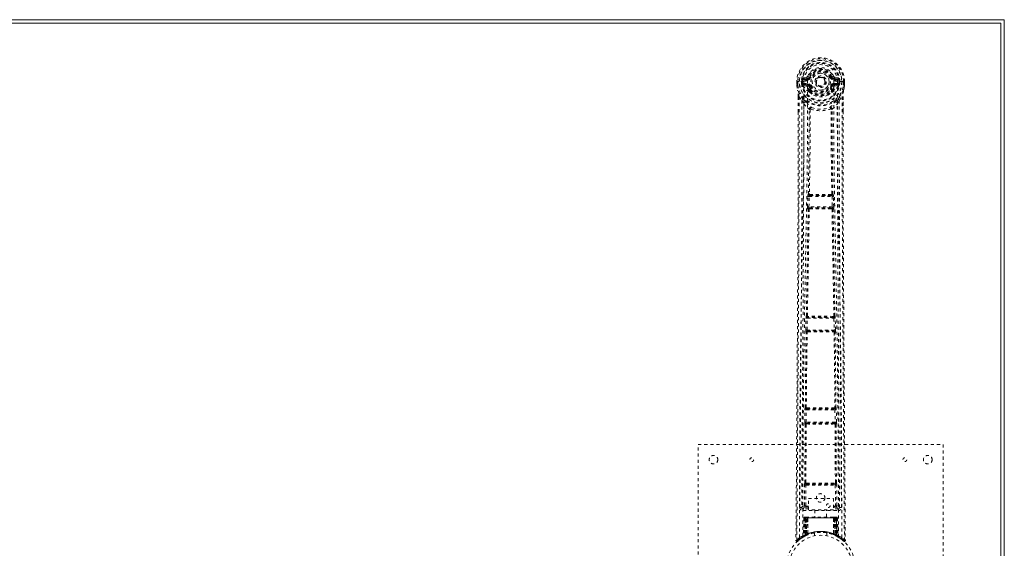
# Model space of a CAD drawing. Header units: inches. Extents: x 2.9 to 62.4, y 7.9 to 43.6.
# Tile 4 of 4: x 30.2 to 62.4, y 26.3 to 43.6. Entities that reach past the tile are written whole.
import ezdxf

# ---------------------------------------------------------------- set-up
doc = ezdxf.new("R2010")
doc.units = ezdxf.units.IN
doc.header["$MEASUREMENT"] = 0
doc.linetypes.add('SLD-Dashed', pattern=[0.075, 0.05, -0.025])
doc.linetypes.add('SLD-Solid', pattern=[0])

msp = doc.modelspace()

# ---------------------------------------------------------------- linework, layer by layer
at = {"color": 7, "linetype": 'SLD-Solid', "lineweight": 15}
for p, q in [((2.854, 43.615), (62.354, 43.615)), ((62.236, 43.497), (2.972, 43.497)), ((2.972, 43.497), (62.236, 43.497)), ((62.236, 7.983), (62.236, 43.497)), ((62.236, 43.497), (62.236, 7.983)), ((62.354, 43.615), (62.354, 7.865))]:
    msp.add_line(p, q, dxfattribs=at)
at = {"color": 7, "linetype": 'SLD-Dashed', "lineweight": 0}
for p, q in [((55.574, 41.595), (55.575, 41.477)), ((55.574, 41.594), (55.575, 41.477)), ((55.578, 41.594), (55.574, 41.594)), ((55.631, 41.594), (55.578, 41.594)), ((55.604, 41.594), (55.604, 41.477)), ((55.654, 41.594), (55.631, 41.594)), ((55.657, 41.594), (55.654, 41.594)), ((55.805, 41.594), (55.657, 41.594)), ((55.726, 41.521), (55.725, 41.594)), ((55.755, 41.522), (55.726, 41.52)), ((55.726, 41.52), (55.726, 41.521)), ((55.76, 41.594), (55.755, 41.594)), ((55.755, 41.594), (55.755, 41.523)), ((55.755, 41.522), (55.761, 41.502)), ((55.761, 41.517), (55.76, 41.594)), ((55.761, 41.502), (55.761, 41.517)), ((55.897, 41.74), (55.778, 41.716)), ((55.796, 41.528), (55.796, 41.498)), ((55.796, 41.528), (55.925, 41.528)), ((55.925, 41.473), (55.796, 41.498)), ((55.796, 41.498), (55.925, 41.498)), ((55.808, 41.68), (55.925, 41.7)), ((55.808, 41.68), (55.808, 41.65)), ((55.925, 41.68), (55.808, 41.68)), ((55.925, 41.65), (55.808, 41.65)), ((55.925, 41.7), (55.925, 41.68)), ((55.925, 41.65), (55.925, 41.68)), ((55.925, 41.528), (55.925, 41.498)), ((55.925, 41.473), (55.925, 41.498)), ((55.985, 41.744), (55.93, 41.767)), ((55.985, 41.744), (56.007, 41.735)), ((56.51, 41.589), (56.509, 41.574)), ((56.51, 41.598), (56.51, 41.589)), ((56.7, 41.735), (56.723, 41.744)), ((56.782, 41.7), (56.899, 41.68)), ((56.782, 41.7), (56.782, 41.68)), ((56.899, 41.68), (56.782, 41.68)), ((56.782, 41.65), (56.782, 41.68)), ((56.899, 41.65), (56.782, 41.65)), ((56.782, 41.528), (56.782, 41.498)), ((56.782, 41.528), (56.912, 41.528)), ((56.912, 41.498), (56.782, 41.473)), ((56.782, 41.473), (56.782, 41.498)), ((56.782, 41.498), (56.912, 41.498)), ((56.929, 41.716), (56.81, 41.74)), ((56.899, 41.65), (56.899, 41.68)), ((57.05, 41.594), (56.902, 41.594)), ((56.912, 41.498), (56.912, 41.528)), ((56.952, 41.522), (56.946, 41.502)), ((56.946, 41.502), (56.947, 41.517)), ((56.947, 41.594), (56.953, 41.594)), ((56.947, 41.517), (56.947, 41.594)), ((56.952, 41.522), (56.948, 41.496)), ((56.952, 41.523), (56.953, 41.594)), ((56.982, 41.52), (56.952, 41.522)), ((56.982, 41.594), (56.982, 41.521)), ((56.982, 41.521), (56.982, 41.52)), ((57.053, 41.594), (57.05, 41.594)), ((57.076, 41.594), (57.053, 41.594)), ((57.129, 41.594), (57.076, 41.594)), ((57.103, 41.477), (57.104, 41.594)), ((57.133, 41.594), (57.129, 41.594)), ((57.133, 41.477), (57.133, 41.595)), ((57.133, 41.594), (57.133, 41.477)), ((55.575, 41.477), (55.575, 41.473)), ((55.767, 41.479), (55.77, 41.476)), ((55.78, 41.465), (55.77, 41.476)), ((55.78, 41.465), (55.896, 41.444)), ((55.976, 41.286), (55.976, 41.315)), ((56.007, 41.443), (55.98, 41.432)), ((55.993, 41.242), (55.982, 41.26)), ((55.999, 41.319), (55.999, 41.29)), ((56.727, 41.432), (56.7, 41.443)), ((56.708, 41.29), (56.708, 41.319)), ((56.726, 41.26), (56.714, 41.242)), ((56.732, 41.286), (56.732, 41.315)), ((56.812, 41.444), (56.928, 41.465)), ((56.928, 41.465), (56.927, 41.465)), ((56.938, 41.476), (56.928, 41.465)), ((56.928, 41.465), (56.928, 41.465)), ((56.938, 41.476), (56.94, 41.479)), ((57.132, 41.473), (57.133, 41.477)), ((55.617, 41.096), (55.617, 40.605)), ((55.647, 41.095), (55.743, 40.98)), ((55.743, 40.98), (55.803, 40.868)), ((56.905, 40.868), (56.964, 40.98)), ((56.964, 40.98), (57.06, 41.095)), ((57.09, 41.096), (57.09, 40.63)), ((55.975, 40.691), (55.975, 40.691)), ((56.012, 40.689), (56.012, 40.688)), ((56.695, 40.688), (56.695, 40.689)), ((56.733, 40.691), (56.733, 40.691)), ((55.926, 37.497), (55.937, 37.839)), ((55.937, 37.839), (55.938, 37.867)), ((55.954, 37.916), (55.95, 37.914)), ((55.971, 37.496), (55.981, 37.838)), ((55.981, 37.838), (56.726, 37.838)), ((55.995, 37.868), (55.998, 37.869)), ((56.713, 37.868), (55.995, 37.868)), ((56.709, 37.869), (56.713, 37.868)), ((56.726, 37.838), (56.737, 37.496)), ((56.757, 37.914), (56.753, 37.916)), ((56.771, 37.839), (56.769, 37.867)), ((56.781, 37.497), (56.771, 37.839)), ((55.946, 37.418), (55.934, 37.422)), ((56.737, 37.496), (55.971, 37.496)), ((55.991, 37.462), (55.979, 37.466)), ((55.979, 37.466), (56.729, 37.466)), ((56.729, 37.466), (56.717, 37.462)), ((56.761, 37.418), (56.773, 37.422)), ((55.867, 33.477), (55.875, 33.859)), ((55.875, 33.859), (55.876, 33.886)), ((55.887, 33.935), (55.885, 33.933)), ((55.912, 33.476), (55.92, 33.858)), ((55.92, 33.858), (56.788, 33.858)), ((55.929, 33.887), (55.932, 33.889)), ((56.778, 33.887), (55.929, 33.887)), ((56.775, 33.889), (56.778, 33.887)), ((56.788, 33.858), (56.796, 33.476)), ((56.823, 33.933), (56.82, 33.935)), ((56.832, 33.859), (56.831, 33.886)), ((56.84, 33.477), (56.832, 33.859)), ((56.796, 33.476), (55.912, 33.476)), ((55.873, 33.403), (55.879, 33.4)), ((55.924, 33.444), (55.918, 33.447)), ((55.918, 33.447), (56.79, 33.447)), ((55.929, 33.415), (55.929, 33.415)), ((56.778, 33.415), (56.778, 33.415)), ((56.79, 33.447), (56.783, 33.444)), ((56.828, 33.4), (56.834, 33.403)), ((55.841, 30.867), (55.842, 30.895)), ((55.852, 30.943), (55.85, 30.942)), ((55.895, 30.896), (55.897, 30.897)), ((56.813, 30.896), (55.895, 30.896)), ((56.811, 30.897), (56.813, 30.896)), ((56.857, 30.942), (56.855, 30.943)), ((56.866, 30.867), (56.865, 30.895)), ((55.836, 30.468), (55.841, 30.867)), ((55.881, 30.468), (55.886, 30.866)), ((55.886, 30.866), (56.821, 30.866)), ((56.821, 30.866), (56.826, 30.468)), ((56.871, 30.468), (56.866, 30.867)), ((55.839, 28.486), (55.848, 30.391)), ((55.843, 30.393), (55.848, 30.391)), ((55.872, 28.487), (55.881, 30.392)), ((56.826, 30.468), (55.881, 30.468)), ((55.893, 30.435), (55.888, 30.438)), ((55.888, 30.438), (56.819, 30.438)), ((55.898, 30.406), (55.898, 30.406)), ((56.81, 30.406), (56.81, 30.406)), ((56.819, 30.438), (56.815, 30.435)), ((56.826, 30.392), (56.835, 28.487)), ((56.859, 30.391), (56.864, 30.393)), ((56.868, 28.486), (56.859, 30.391)), ((52.354, 21.74), (52.354, 29.74)), ((52.354, 29.74), (60.354, 29.74)), ((60.354, 29.74), (60.354, 21.74)), ((55.827, 27.737), (55.83, 28.411)), ((55.839, 28.486), (55.838, 28.485)), ((55.871, 27.736), (55.874, 28.41)), ((55.874, 28.41), (56.833, 28.41)), ((55.882, 28.44), (55.883, 28.441)), ((55.882, 28.44), (56.825, 28.44)), ((56.824, 28.441), (56.825, 28.44)), ((56.833, 28.41), (56.836, 27.736)), ((56.869, 28.485), (56.868, 28.486)), ((56.881, 27.737), (56.878, 28.411)), ((55.735, 27.683), (55.735, 27.682)), ((55.735, 27.682), (55.735, 27.672)), ((55.887, 27.722), (55.887, 27.692)), ((55.887, 27.722), (55.957, 27.722)), ((55.887, 27.692), (55.957, 27.692)), ((55.957, 27.597), (55.957, 27.969)), ((55.957, 27.969), (56.769, 27.969)), ((56.769, 27.969), (56.769, 27.597)), ((56.769, 27.722), (56.821, 27.722)), ((56.769, 27.692), (56.821, 27.692)), ((56.821, 27.722), (56.821, 27.692)), ((56.881, 27.737), (56.836, 27.736)), ((56.972, 27.672), (56.973, 27.682)), ((56.973, 27.682), (56.973, 27.683)), ((55.779, 27.634), (55.779, 27.574)), ((55.957, 27.634), (55.779, 27.634)), ((55.779, 27.574), (56.928, 27.574)), ((55.841, 27.34), (55.819, 26.746)), ((55.86, 27.365), (55.85, 27.365)), ((55.86, 27.363), (55.86, 27.336)), ((55.923, 27.365), (55.869, 27.365)), ((55.944, 27.365), (55.937, 27.365)), ((56.763, 27.365), (55.944, 27.365)), ((56.769, 27.597), (55.957, 27.597)), ((56.159, 27.597), (56.159, 27.365)), ((56.549, 27.365), (56.549, 27.597)), ((56.771, 27.365), (56.763, 27.365)), ((56.928, 27.634), (56.769, 27.634)), ((56.839, 27.365), (56.784, 27.365)), ((56.857, 27.365), (56.847, 27.365)), ((56.868, 27.365), (56.868, 27.365)), ((56.889, 26.746), (56.868, 27.34)), ((56.873, 27.364), (56.87, 27.365)), ((56.928, 27.574), (56.928, 27.634)), ((55.807, 27.336), (55.786, 26.73)), ((55.82, 27.336), (55.8, 26.738)), ((55.82, 27.336), (55.807, 27.336)), ((55.839, 27.336), (55.818, 26.749)), ((55.906, 27.336), (55.839, 27.336)), ((55.846, 27.336), (55.845, 26.779)), ((55.846, 27.336), (56.861, 27.336)), ((55.847, 26.78), (55.846, 27.336)), ((55.86, 27.336), (55.859, 26.785)), ((56.848, 27.336), (55.86, 27.336)), ((55.878, 26.794), (55.878, 27.336)), ((55.878, 27.336), (56.829, 27.336)), ((55.886, 26.784), (55.906, 27.336)), ((55.907, 27.336), (55.888, 26.785)), ((55.906, 27.336), (55.907, 27.336)), ((55.929, 26.812), (55.935, 27.336)), ((55.937, 27.336), (55.933, 26.814)), ((55.937, 27.336), (55.935, 27.336)), ((56.77, 27.336), (55.937, 27.336)), ((56.775, 26.814), (56.77, 27.336)), ((56.773, 27.336), (56.77, 27.336)), ((56.773, 27.336), (56.778, 26.812)), ((56.819, 26.785), (56.8, 27.336)), ((56.8, 27.336), (56.802, 27.336)), ((56.802, 27.336), (56.821, 26.784)), ((56.869, 27.336), (56.802, 27.336)), ((56.829, 27.336), (56.83, 26.794)), ((56.829, 27.336), (56.829, 27.336)), ((56.848, 27.336), (56.848, 26.785)), ((56.861, 27.336), (56.86, 26.78)), ((56.862, 26.779), (56.862, 27.336)), ((56.869, 27.336), (56.889, 26.749)), ((56.887, 27.336), (56.908, 26.738)), ((56.9, 27.336), (56.887, 27.336)), ((56.9, 27.336), (56.922, 26.73)), ((55.708, 26.664), (55.81, 26.727)), ((55.771, 26.705), (55.785, 26.713)), ((55.786, 26.73), (55.8, 26.738)), ((55.803, 26.724), (55.87, 26.758)), ((55.818, 26.749), (55.886, 26.784)), ((55.858, 26.753), (55.845, 26.779)), ((55.86, 26.754), (55.847, 26.78)), ((55.87, 26.758), (55.871, 26.759)), ((55.874, 26.76), (55.871, 26.759)), ((55.888, 26.785), (55.886, 26.784)), ((55.89, 26.768), (55.891, 26.768)), ((55.929, 26.812), (55.933, 26.814)), ((55.932, 26.785), (55.936, 26.787)), ((56.154, 26.848), (56.154, 26.751)), ((56.554, 26.751), (56.554, 26.848)), ((56.771, 26.787), (56.776, 26.786)), ((56.775, 26.814), (56.778, 26.812)), ((56.816, 26.768), (56.818, 26.768)), ((56.821, 26.784), (56.819, 26.785)), ((56.821, 26.784), (56.889, 26.749)), ((56.848, 26.785), (56.836, 26.759)), ((56.836, 26.759), (56.838, 26.758)), ((56.838, 26.758), (56.904, 26.724)), ((56.86, 26.78), (56.847, 26.754)), ((56.862, 26.779), (56.849, 26.753)), ((56.908, 26.738), (56.922, 26.73)), ((56.917, 26.718), (56.93, 26.71)), ((56.923, 26.713), (56.936, 26.705)), ((55.547, 26.598), (55.577, 26.598)), ((55.597, 26.576), (55.698, 26.657))]:
    msp.add_line(p, q, dxfattribs=at)
at = {"color": 7, "linetype": 'SLD-Dashed', "lineweight": 0, "flags": 128}
for points in [[(55.923, 41.618), (55.929, 41.697), (55.952, 41.773), (55.992, 41.844), (56.047, 41.905), (56.113, 41.955), (56.188, 41.991), (56.269, 42.013), (56.354, 42.021), (56.438, 42.013), (56.519, 41.991), (56.594, 41.955), (56.661, 41.905), (56.715, 41.844), (56.755, 41.773), (56.778, 41.697), (56.784, 41.618)], [(55.574, 41.594), (55.574, 41.594), (55.575, 41.594), (55.577, 41.594), (55.581, 41.594), (55.586, 41.594), (55.591, 41.594), (55.597, 41.594), (55.604, 41.594)], [(55.666, 26.692), (55.667, 28.787), (55.678, 30.882), (55.7, 32.975), (55.733, 35.065), (55.756, 36.377), (55.78, 37.686), (55.8, 38.993), (55.81, 40.296), (55.806, 41.594)], [(55.755, 41.522), (55.755, 41.522), (55.755, 41.522)], [(55.761, 41.517), (55.777, 41.525), (55.796, 41.528)], [(55.808, 41.65), (55.785, 41.655), (55.765, 41.668)], [(55.774, 26.748), (55.775, 28.614), (55.785, 30.48), (55.804, 32.345), (55.832, 34.208), (55.859, 35.696), (55.888, 37.183), (55.914, 38.666), (55.928, 40.145), (55.923, 41.618)], [(56.035, 41.723), (56.029, 41.725), (56.024, 41.727), (56.02, 41.729), (56.015, 41.731), (56.012, 41.732), (56.009, 41.734), (56.008, 41.734), (56.007, 41.735)], [(56.673, 41.723), (56.678, 41.725), (56.683, 41.727), (56.688, 41.729), (56.692, 41.731), (56.695, 41.732), (56.698, 41.734), (56.7, 41.734), (56.7, 41.735)], [(56.784, 41.618), (56.779, 40.145), (56.794, 38.666), (56.819, 37.183), (56.848, 35.696), (56.876, 34.208), (56.904, 32.345), (56.922, 30.48), (56.932, 28.614), (56.933, 26.748)], [(57.042, 26.692), (57.04, 28.787), (57.029, 30.882), (57.007, 32.975), (56.975, 35.065), (56.951, 36.377), (56.927, 37.686), (56.908, 38.993), (56.897, 40.296), (56.902, 41.594)], [(56.942, 41.668), (56.922, 41.655), (56.899, 41.65)], [(56.912, 41.528), (56.93, 41.525), (56.947, 41.517)], [(56.952, 41.522), (56.952, 41.522), (56.952, 41.522)], [(56.953, 41.594), (56.956, 41.594), (56.963, 41.594), (56.972, 41.594), (56.982, 41.594)], [(57.104, 41.594), (57.11, 41.594), (57.116, 41.594), (57.122, 41.594), (57.126, 41.594), (57.13, 41.594), (57.132, 41.594), (57.134, 41.594), (57.133, 41.594)], [(55.604, 41.477), (55.598, 41.477), (55.592, 41.477), (55.586, 41.477), (55.582, 41.477), (55.578, 41.477), (55.576, 41.477), (55.574, 41.477), (55.575, 41.477)], [(55.575, 41.477), (55.588, 41.383), (55.603, 41.309)], [(55.575, 41.473), (55.576, 41.473), (55.578, 41.473), (55.581, 41.474), (55.584, 41.474), (55.589, 41.475), (55.594, 41.476), (55.599, 41.476), (55.604, 41.477)], [(55.575, 41.473), (55.587, 41.386), (55.605, 41.298)], [(55.603, 41.309), (55.603, 41.304), (55.605, 41.298)], [(55.786, 41.02), (55.685, 41.143), (55.605, 41.298)], [(55.923, 41.421), (55.909, 41.438), (55.896, 41.444)], [(55.976, 41.315), (55.948, 41.362), (55.923, 41.421)], [(55.993, 41.242), (56.07, 41.179), (56.122, 41.151)], [(56.035, 41.455), (56.029, 41.453), (56.024, 41.451), (56.02, 41.449), (56.015, 41.447), (56.012, 41.446), (56.009, 41.444), (56.008, 41.444), (56.007, 41.443)], [(56.585, 41.151), (56.638, 41.179), (56.714, 41.242)], [(56.673, 41.455), (56.678, 41.453), (56.683, 41.451), (56.688, 41.449), (56.692, 41.447), (56.695, 41.446), (56.698, 41.444), (56.7, 41.444), (56.7, 41.443)], [(56.679, 41.333), (56.704, 41.377), (56.727, 41.432)], [(56.732, 41.315), (56.759, 41.362), (56.784, 41.421)], [(56.784, 41.421), (56.798, 41.438), (56.812, 41.444)], [(56.922, 41.02), (57.022, 41.144), (57.102, 41.298)], [(57.102, 41.298), (57.119, 41.376), (57.132, 41.473)], [(57.102, 41.298), (57.104, 41.304), (57.104, 41.309)], [(57.133, 41.477), (57.133, 41.477), (57.132, 41.477), (57.129, 41.477), (57.126, 41.477), (57.121, 41.477), (57.115, 41.477), (57.109, 41.477), (57.103, 41.477)], [(57.132, 41.473), (57.131, 41.473), (57.129, 41.473), (57.127, 41.474), (57.123, 41.474), (57.119, 41.475), (57.114, 41.476), (57.108, 41.476), (57.103, 41.477)], [(57.133, 41.477), (57.12, 41.383), (57.104, 41.309)], [(55.647, 41.095), (55.649, 40.401), (55.65, 39.673), (55.65, 38.912), (55.648, 38.117), (55.646, 37.333), (55.643, 36.664), (55.64, 36.031), (55.637, 35.357), (55.633, 34.643), (55.632, 34.448), (55.63, 34.25), (55.629, 34.049), (55.628, 33.846), (55.627, 33.73), (55.626, 33.485), (55.624, 33.215), (55.621, 32.784), (55.617, 32.303), (55.614, 31.772), (55.61, 31.192), (55.607, 30.802), (55.604, 30.392), (55.601, 29.986), (55.598, 29.604), (55.596, 29.237), (55.591, 28.617), (55.587, 28.043), (55.583, 27.515), (55.58, 27.033), (55.577, 26.598)], [(55.617, 41.096), (55.617, 41.096), (55.618, 41.096), (55.621, 41.095), (55.624, 41.095), (55.628, 41.095), (55.634, 41.095), (55.64, 41.095), (55.647, 41.095)], [(55.619, 41.096), (55.62, 40.815), (55.62, 40.604)], [(55.743, 40.98), (55.744, 39.752), (55.742, 38.521), (55.738, 37.277), (55.732, 36.017), (55.725, 34.803), (55.717, 33.589), (55.716, 33.416), (55.714, 33.238), (55.713, 33.056), (55.712, 32.869), (55.71, 32.677), (55.71, 32.551), (55.708, 32.336), (55.706, 32.094), (55.704, 31.824), (55.702, 31.505), (55.699, 31.154), (55.697, 30.772), (55.694, 30.414), (55.692, 30.096), (55.69, 29.833), (55.688, 29.604), (55.687, 29.409), (55.686, 29.319), (55.685, 29.185), (55.684, 29.052), (55.683, 28.92), (55.682, 28.789), (55.678, 28.222), (55.674, 27.68)], [(55.803, 40.868), (55.799, 37.572), (55.781, 34.275), (55.758, 30.977), (55.734, 27.68)], [(55.803, 40.868), (55.883, 40.774), (55.975, 40.691)], [(55.881, 40.932), (55.89, 40.924), (55.896, 40.917)], [(56.733, 40.691), (56.825, 40.774), (56.905, 40.868)], [(56.812, 40.917), (56.817, 40.924), (56.826, 40.932)], [(56.973, 27.68), (56.949, 30.977), (56.926, 34.275), (56.908, 37.572), (56.905, 40.868)], [(57.033, 27.68), (57.029, 28.308), (57.024, 28.97), (57.022, 29.239), (57.02, 29.446), (57.019, 29.638), (57.017, 29.86), (57.015, 30.119), (57.013, 30.41), (57.011, 30.733), (57.008, 31.083), (57.006, 31.408), (57.004, 31.708), (57.002, 31.982), (56.998, 32.553), (56.993, 33.209), (56.989, 33.866), (56.984, 34.485), (56.98, 35.165), (56.974, 36.316), (56.968, 37.481), (56.964, 38.662), (56.963, 39.824), (56.964, 40.98)], [(57.06, 41.095), (57.058, 40.245), (57.058, 39.356), (57.058, 38.427), (57.061, 37.461), (57.064, 36.67), (57.067, 36.04), (57.07, 35.366), (57.074, 34.649), (57.076, 34.452), (57.077, 34.253), (57.078, 34.05), (57.079, 33.846), (57.08, 33.728), (57.082, 33.479), (57.084, 33.207), (57.087, 32.773), (57.09, 32.291), (57.094, 31.761), (57.098, 31.184), (57.101, 30.796), (57.103, 30.39), (57.107, 29.943), (57.11, 29.5), (57.113, 29.084), (57.116, 28.594), (57.12, 28.149), (57.122, 27.749), (57.125, 27.393), (57.127, 27.083), (57.129, 26.818), (57.131, 26.598)], [(57.06, 41.095), (57.067, 41.095), (57.073, 41.095), (57.079, 41.095), (57.083, 41.095), (57.087, 41.095), (57.089, 41.096), (57.09, 41.096), (57.09, 41.096)], [(57.087, 40.63), (57.087, 40.813), (57.088, 41.096)], [(55.617, 40.605), (55.617, 37.472), (55.598, 33.848), (55.573, 30.223), (55.547, 26.598)], [(55.954, 37.916), (55.971, 39.301), (55.977, 40.683)], [(56.022, 40.699), (56.018, 40.708), (56.011, 40.715), (56.003, 40.719), (55.995, 40.72), (55.988, 40.717), (55.981, 40.711), (55.977, 40.702), (55.975, 40.691)], [(56.012, 40.688), (56.007, 39.306), (55.989, 37.92)], [(56.022, 40.699), (56.016, 40.695), (56.013, 40.692), (56.013, 40.69), (56.012, 40.689)], [(56.733, 40.691), (56.731, 40.702), (56.726, 40.711), (56.72, 40.717), (56.712, 40.72), (56.704, 40.719), (56.696, 40.715), (56.69, 40.708), (56.685, 40.699)], [(56.695, 40.689), (56.695, 40.69), (56.694, 40.692), (56.692, 40.695), (56.685, 40.699)], [(56.718, 37.92), (56.7, 39.306), (56.695, 40.688)], [(56.753, 37.916), (56.736, 39.301), (56.73, 40.683)], [(57.09, 40.63), (57.091, 37.472), (57.109, 33.848), (57.135, 30.223), (57.161, 26.598)], [(55.937, 37.839), (55.939, 37.839), (55.942, 37.839), (55.946, 37.839), (55.952, 37.839), (55.958, 37.839), (55.966, 37.839), (55.973, 37.838), (55.981, 37.838)], [(55.989, 37.92), (55.98, 37.914), (55.973, 37.907), (55.969, 37.898), (55.969, 37.89), (55.972, 37.882), (55.979, 37.875), (55.988, 37.871), (55.998, 37.869)], [(55.995, 37.868), (55.994, 37.868), (55.994, 37.868), (55.994, 37.868), (55.992, 37.867), (55.99, 37.865), (55.986, 37.859), (55.983, 37.849), (55.982, 37.844), (55.981, 37.838)], [(56.709, 37.869), (56.719, 37.871), (56.728, 37.875), (56.735, 37.882), (56.738, 37.89), (56.738, 37.898), (56.734, 37.907), (56.727, 37.914), (56.718, 37.92)], [(56.726, 37.838), (56.725, 37.844), (56.724, 37.849), (56.721, 37.859), (56.717, 37.865), (56.713, 37.868), (56.713, 37.868), (56.713, 37.868)], [(56.726, 37.838), (56.734, 37.838), (56.742, 37.839), (56.749, 37.839), (56.755, 37.839), (56.761, 37.839), (56.765, 37.839), (56.769, 37.839), (56.771, 37.839)], [(55.887, 33.935), (55.916, 35.678), (55.946, 37.418)], [(55.921, 33.937), (55.951, 35.681), (55.981, 37.422)], [(55.926, 37.497), (55.928, 37.497), (55.931, 37.497), (55.936, 37.497), (55.941, 37.497), (55.948, 37.497), (55.955, 37.496), (55.963, 37.496), (55.971, 37.496)], [(55.991, 37.462), (55.981, 37.461), (55.973, 37.457), (55.968, 37.452), (55.965, 37.446), (55.965, 37.439), (55.968, 37.432), (55.973, 37.426), (55.981, 37.422)], [(55.971, 37.496), (55.971, 37.49), (55.971, 37.485), (55.971, 37.48), (55.972, 37.475), (55.975, 37.469), (55.979, 37.466)], [(56.726, 37.422), (56.734, 37.426), (56.74, 37.432), (56.743, 37.439), (56.743, 37.446), (56.74, 37.452), (56.734, 37.457), (56.726, 37.461), (56.717, 37.462)], [(56.726, 37.422), (56.757, 35.681), (56.786, 33.937)], [(56.729, 37.466), (56.732, 37.469), (56.735, 37.475), (56.736, 37.48), (56.737, 37.485), (56.737, 37.49), (56.737, 37.496)], [(56.737, 37.496), (56.745, 37.496), (56.752, 37.496), (56.76, 37.497), (56.766, 37.497), (56.772, 37.497), (56.776, 37.497), (56.779, 37.497), (56.781, 37.497)], [(56.82, 33.935), (56.791, 35.678), (56.761, 37.418)], [(55.875, 33.859), (55.877, 33.858), (55.88, 33.858), (55.884, 33.858), (55.89, 33.858), (55.896, 33.858), (55.904, 33.858), (55.912, 33.858), (55.92, 33.858)], [(55.921, 33.937), (55.912, 33.931), (55.906, 33.924), (55.902, 33.916), (55.902, 33.908), (55.906, 33.9), (55.912, 33.894), (55.921, 33.89), (55.932, 33.889)], [(56.775, 33.889), (56.786, 33.89), (56.795, 33.894), (56.802, 33.9), (56.805, 33.908), (56.805, 33.916), (56.802, 33.924), (56.795, 33.931), (56.786, 33.937)], [(56.788, 33.858), (56.786, 33.869), (56.784, 33.878), (56.781, 33.885), (56.778, 33.887), (56.778, 33.887)], [(56.788, 33.858), (56.803, 33.858), (56.818, 33.858), (56.828, 33.858), (56.832, 33.859)], [(55.867, 33.477), (55.868, 33.477), (55.871, 33.477), (55.876, 33.477), (55.881, 33.477), (55.888, 33.477), (55.895, 33.477), (55.903, 33.477), (55.912, 33.476)], [(56.796, 33.476), (56.804, 33.477), (56.812, 33.477), (56.819, 33.477), (56.826, 33.477), (56.831, 33.477), (56.836, 33.477), (56.839, 33.477), (56.84, 33.477)], [(55.852, 30.943), (55.864, 32.172), (55.879, 33.4)], [(55.885, 30.944), (55.897, 32.173), (55.913, 33.402)], [(55.924, 33.444), (55.914, 33.442), (55.906, 33.439), (55.9, 33.434), (55.897, 33.427), (55.896, 33.42), (55.899, 33.413), (55.905, 33.406), (55.913, 33.402)], [(56.794, 33.402), (56.802, 33.406), (56.808, 33.413), (56.811, 33.42), (56.811, 33.427), (56.807, 33.434), (56.801, 33.439), (56.793, 33.442), (56.783, 33.444)], [(56.794, 33.402), (56.81, 32.173), (56.822, 30.944)], [(56.855, 30.943), (56.843, 32.172), (56.828, 33.4)], [(55.885, 30.944), (55.877, 30.939), (55.87, 30.932), (55.867, 30.924), (55.867, 30.916), (55.871, 30.909), (55.878, 30.903), (55.887, 30.899), (55.897, 30.897)], [(56.811, 30.897), (56.821, 30.899), (56.83, 30.903), (56.836, 30.909), (56.84, 30.916), (56.84, 30.924), (56.837, 30.932), (56.831, 30.939), (56.822, 30.944)], [(55.841, 30.867), (55.843, 30.867), (55.846, 30.867), (55.85, 30.867), (55.856, 30.867), (55.862, 30.867), (55.87, 30.867), (55.878, 30.866), (55.886, 30.866)], [(56.821, 30.866), (56.837, 30.867), (56.851, 30.867), (56.862, 30.867), (56.866, 30.867)], [(55.836, 30.468), (55.838, 30.468), (55.841, 30.468), (55.845, 30.468), (55.851, 30.468), (55.858, 30.468), (55.865, 30.468), (55.873, 30.468), (55.881, 30.468)], [(55.893, 30.435), (55.883, 30.434), (55.874, 30.431), (55.868, 30.425), (55.865, 30.418), (55.864, 30.411), (55.867, 30.404), (55.873, 30.397), (55.881, 30.392)], [(56.826, 30.392), (56.834, 30.397), (56.84, 30.404), (56.843, 30.411), (56.843, 30.418), (56.839, 30.425), (56.833, 30.431), (56.824, 30.434), (56.815, 30.435)], [(56.826, 30.468), (56.834, 30.468), (56.842, 30.468), (56.85, 30.468), (56.856, 30.468), (56.862, 30.468), (56.866, 30.468), (56.869, 30.468), (56.871, 30.468)], [(55.83, 28.411), (55.831, 28.411), (55.834, 28.411), (55.839, 28.41), (55.844, 28.41), (55.851, 28.41), (55.858, 28.41), (55.866, 28.41), (55.874, 28.41)], [(55.872, 28.487), (55.864, 28.482), (55.858, 28.475), (55.854, 28.467), (55.855, 28.459), (55.858, 28.452), (55.865, 28.446), (55.873, 28.442), (55.883, 28.441)], [(55.89, 28.472), (56.12, 28.472), (56.354, 28.472), (56.588, 28.472), (56.818, 28.472)], [(55.897, 28.441), (56.008, 28.441), (56.121, 28.441), (56.234, 28.441), (56.347, 28.441), (56.475, 28.441), (56.602, 28.441), (56.71, 28.441), (56.81, 28.441)], [(56.824, 28.441), (56.834, 28.442), (56.843, 28.446), (56.849, 28.452), (56.853, 28.459), (56.853, 28.467), (56.85, 28.475), (56.844, 28.482), (56.835, 28.487)], [(56.833, 28.41), (56.841, 28.41), (56.849, 28.41), (56.856, 28.41), (56.863, 28.41), (56.868, 28.41), (56.873, 28.411), (56.876, 28.411), (56.878, 28.411)], [(55.827, 27.737), (55.757, 27.708), (55.737, 27.682)], [(55.779, 27.634), (55.802, 27.663), (55.871, 27.691)], [(55.827, 27.737), (55.828, 27.737), (55.831, 27.737), (55.836, 27.737), (55.841, 27.737), (55.848, 27.737), (55.855, 27.737), (55.863, 27.736), (55.871, 27.736)], [(55.871, 27.736), (55.86, 27.733), (55.851, 27.728), (55.845, 27.721), (55.843, 27.712), (55.845, 27.704), (55.851, 27.698), (55.86, 27.693), (55.871, 27.691)], [(56.836, 27.691), (56.847, 27.693), (56.856, 27.698), (56.862, 27.704), (56.864, 27.712), (56.862, 27.721), (56.856, 27.728), (56.847, 27.733), (56.836, 27.736)], [(56.836, 27.691), (56.905, 27.663), (56.928, 27.634)], [(56.973, 27.68), (56.95, 27.708), (56.881, 27.737)], [(55.84, 27.344), (55.84, 27.342), (55.839, 27.336)], [(55.935, 27.336), (55.935, 27.342), (55.935, 27.347), (55.936, 27.352), (55.937, 27.357), (55.939, 27.36), (55.94, 27.363), (55.942, 27.364), (55.944, 27.365)], [(56.763, 27.365), (56.765, 27.364), (56.767, 27.363), (56.768, 27.36), (56.77, 27.357), (56.771, 27.352), (56.772, 27.347), (56.772, 27.342), (56.773, 27.336)], [(55.807, 27.336), (55.81, 27.336), (55.818, 27.336), (55.831, 27.336), (55.846, 27.336)], [(55.86, 27.336), (55.845, 27.336), (55.833, 27.336), (55.824, 27.336), (55.82, 27.336)], [(55.839, 27.336), (55.839, 27.336), (55.841, 27.336), (55.844, 27.336), (55.849, 27.336), (55.855, 27.336), (55.862, 27.336), (55.87, 27.336), (55.878, 27.336)], [(55.935, 27.336), (55.924, 27.336), (55.916, 27.336), (55.91, 27.336), (55.907, 27.336)], [(56.8, 27.336), (56.797, 27.336), (56.791, 27.336), (56.783, 27.336), (56.773, 27.336)], [(56.829, 27.336), (56.837, 27.336), (56.845, 27.336), (56.852, 27.336), (56.858, 27.336), (56.863, 27.336), (56.866, 27.336), (56.868, 27.336), (56.869, 27.336)], [(56.887, 27.336), (56.883, 27.336), (56.875, 27.336), (56.862, 27.336), (56.848, 27.336)], [(56.861, 27.336), (56.876, 27.336), (56.889, 27.336), (56.898, 27.336), (56.9, 27.336)], [(55.842, 26.745), (55.85, 26.749), (55.857, 26.755)], [(55.932, 26.785), (55.933, 26.786), (55.933, 26.788), (55.934, 26.791), (55.934, 26.794), (55.933, 26.798), (55.932, 26.803), (55.931, 26.807), (55.929, 26.812)], [(56.116, 26.841), (56.138, 26.847), (56.14, 26.847)], [(56.776, 26.786), (56.774, 26.787), (56.774, 26.788), (56.773, 26.791), (56.773, 26.794), (56.774, 26.798), (56.775, 26.803), (56.776, 26.807), (56.778, 26.812)], [(56.85, 26.755), (56.857, 26.749), (56.866, 26.745)], [(56.9, 26.726), (56.906, 26.726), (56.911, 26.73), (56.916, 26.735)], [(57.112, 26.578), (57.119, 26.574), (57.127, 26.572), (57.136, 26.571), (57.143, 26.573), (57.15, 26.576), (57.156, 26.582), (57.159, 26.588), (57.16, 26.596)], [(57.161, 26.598), (57.16, 26.599), (57.158, 26.598), (57.152, 26.598), (57.142, 26.598), (57.136, 26.598), (57.131, 26.598)]]:
    msp.add_lwpolyline(points, dxfattribs=at)
at = {"color": 7, "linetype": 'SLD-Dashed', "lineweight": 0}
for centre, radius in [((56.354, 41.589), 0.7), ((56.354, 41.589), 0.69), ((56.354, 41.589), 0.623), ((56.354, 41.589), 0.32), ((56.354, 41.589), 0.275), ((56.354, 41.589), 0.188), ((56.354, 41.589), 0.157), ((56.354, 41.589), 0.142), ((56.354, 41.589), 0.139), ((56.354, 41.589), 0.138), ((52.854, 29.24), 0.141), ((54.104, 29.24), 0.0625), ((59.104, 29.24), 0.0625), ((59.854, 29.24), 0.141), ((56.354, 27.99), 0.14), ((56.604, 27.74), 0.0625), ((56.354, 25.74), 1.125), ((56.354, 25.74), 1.03)]:
    msp.add_circle(centre, radius, dxfattribs=at)
for centre, radius, start, end in [((56.354, 41.589), 0.78, 0.3688, 179.6312), ((56.354, 41.589), 0.78, 0, 179.6393), ((56.354, 41.589), 0.75, 0.3648, 179.6352), ((56.354, 41.589), 0.629, 0.4518, 179.5482), ((56.354, 41.589), 0.599, 0.4517, 179.5483), ((56.354, 41.598), 0.548, 359.5912, 180.4088), ((56.354, 41.589), 0.459, 22.774, 157.226), ((56.354, 41.589), 0.4, 22.774, 157.226), ((56.354, 41.589), 0.376, 22.774, 157.226), ((56.354, 41.589), 0.346, 22.7743, 157.2257), ((56.354, 41.589), 0.275, 89.9998, 270.0002), ((56.354, 41.589), 0.275, 269.9998, 90.0002), ((55.746, 42.384), 0.791, 268.4768, 270.6249), ((56.354, 41.589), 0.632, 186.2254, 353.7746), ((56.354, 41.589), 0.602, 186.4272, 349.3929), ((56.354, 41.589), 0.593, 172.3909, 179.5504), ((55.838, 41.51), 0.0768, 185.3388, 203.2251), ((55.969, 41.64), 0.206, 158.34, 172.3436), ((55.795, 41.467), 0.0305, 89.0204, 157.2883), ((55.807, 41.71), 0.0299, 167.8898, 271.9561), ((55.92, 41.337), 0.281, 89.357, 113.9482), ((55.926, 41.731), 0.0301, 162.3493, 268.5792), ((55.888, 41.784), 0.0455, 281.3788, 337.4466), ((55.919, 41.772), 0.0714, 274.7475, 337.1391), ((55.925, 41.769), 0.089, 270, 337.226), ((55.925, 41.769), 0.119, 269.9997, 337.227), ((55.925, 41.409), 0.119, 22.773, 90.0003), ((55.925, 41.409), 0.089, 22.774, 90), ((56.782, 41.769), 0.119, 202.7737, 270.0007), ((56.782, 41.409), 0.119, 89.9993, 157.2263), ((56.782, 41.769), 0.089, 202.774, 270), ((56.782, 41.409), 0.089, 90, 157.226), ((57.187, 40.715), 1.129, 111.2686, 114.28), ((56.788, 41.772), 0.0714, 202.8735, 265.2399), ((56.819, 41.784), 0.0454, 202.4497, 258.7249), ((56.782, 41.731), 0.0301, 271.4575, 17.614), ((56.785, 41.323), 0.295, 66.6415, 90.0537), ((56.9, 41.71), 0.0299, 268.0463, 12.1078), ((56.912, 41.467), 0.0305, 22.7117, 90.9838), ((56.738, 41.64), 0.206, 7.6564, 21.66), ((56.839, 41.517), 0.108, 339.37, 352.066), ((56.354, 41.589), 0.593, 0.4496, 7.6091), ((55.604, 41.477), 0.03, 180.3597, 185.4274), ((56.354, 41.589), 0.787, 188.4818, 351.5182), ((54.405, 41.123), 1.212, 358.7187, 8.8305), ((56.354, 41.589), 0.758, 188.4818, 351.5182), ((51.945, 40.438), 3.76, 10.0615, 13.2271), ((56.217, 41.679), 0.491, 204.4637, 242.9719), ((56.158, 41.683), 0.436, 209.9195, 245.3127), ((55.925, 41.443), 0.0299, 91.0397, 179.1248), ((55.954, 41.416), 0.031, 31.8106, 169.9491), ((55.919, 41.408), 0.0651, 21.3258, 85.0675), ((56.006, 41.312), 0.0305, 42.6509, 174.2969), ((55.997, 41.261), 0.0583, 88.2052, 111.69), ((55.997, 41.232), 0.0585, 88.1996, 111.6005), ((56.02, 41.282), 0.044, 174.8449, 210.5414), ((56.42, 41.585), 0.466, 199.2252, 212.8205), ((56.034, 41.234), 0.0414, 126.9791, 169.7744), ((56.029, 41.292), 0.0406, 91.2064, 138.2198), ((56.354, 41.6), 0.452, 218.3128, 321.6872), ((56.031, 41.291), 0.0322, 181.2667, 226.7767), ((56.354, 41.589), 0.376, 202.774, 337.226), ((56.354, 41.624), 0.496, 225.9956, 314.0044), ((56.354, 41.583), 0.41, 217.5697, 322.4303), ((56.354, 41.589), 0.346, 202.7743, 337.2257), ((56.354, 41.589), 0.157, 245.086, 290.1115), ((56.701, 41.312), 0.0305, 5.7022, 137.35), ((56.678, 41.292), 0.0406, 41.7802, 88.7936), ((56.676, 41.291), 0.0322, 313.2137, 358.743), ((56.672, 41.234), 0.0423, 10.6928, 52.5414), ((56.71, 41.261), 0.0583, 68.3129, 91.792), ((56.71, 41.232), 0.0584, 68.3836, 91.8164), ((56.493, 41.677), 0.489, 296.9327, 335.6186), ((56.688, 41.282), 0.044, 329.551, 5.1638), ((56.788, 41.408), 0.0651, 94.9281, 158.6787), ((56.754, 41.416), 0.031, 10.0502, 148.1938), ((56.549, 41.683), 0.437, 294.7124, 330.0429), ((56.782, 41.443), 0.03, 0.9483, 88.8871), ((60.761, 40.438), 3.759, 166.7723, 169.9388), ((58.301, 41.123), 1.212, 171.1663, 181.2833), ((56.342, 40.396), 0.837, 131.7232, 135.7266), ((57.324, 42.592), 2.199, 225.6118, 228.9943), ((55.864, 40.866), 0.0608, 58.051, 177.754), ((56.62, 41.425), 0.885, 215.0193, 230.1579), ((56.354, 41.569), 0.477, 240.9741, 299.0073), ((56.087, 41.425), 0.885, 309.8458, 324.979), ((56.844, 40.866), 0.0608, 2.2677, 121.9272), ((55.381, 42.595), 2.203, 311.0092, 314.3848), ((56.364, 40.395), 0.837, 44.275, 48.2752), ((56.035, 40.688), 0.0608, 72.7847, 176.5532), ((55.964, 40.684), 0.0129, 353.7347, 34.0886), ((56.008, 40.597), 0.0911, 87.6233, 110.3338), ((56.103, 40.679), 0.0829, 126.7492, 166.3288), ((56.353, 41.605), 0.965, 249.9314, 290.0881), ((56.354, 41.533), 0.843, 249.1447, 290.86), ((56.672, 40.688), 0.0608, 3.4445, 107.2176), ((56.604, 40.679), 0.0829, 13.6672, 53.2588), ((56.699, 40.597), 0.0911, 69.6667, 92.3739), ((56.744, 40.684), 0.0139, 147.4388, 184.7672), ((56.023, 37.871), 0.0845, 149.4126, 182.729), ((55.995, 37.913), 0.0451, 178.3736, 269.1301), ((55.983, 37.814), 0.106, 86.4257, 105.845), ((55.999, 37.914), 0.0451, 178.3396, 269.1203), ((56.01, 37.925), 0.0218, 195.962, 264.9599), ((56.013, 37.771), 0.099, 89.1509, 98.2722), ((56.064, 37.896), 0.0557, 171.8612, 207.4043), ((56.354, 4.253), 33.652, 89.4124, 90.5876), ((56.354, 4.111), 33.761, 89.4239, 90.5761), ((56.644, 37.896), 0.0557, 332.5963, 8.1277), ((56.694, 37.762), 0.108, 82.0992, 90.4809), ((56.696, 37.926), 0.0225, 276.3367, 342.7964), ((56.708, 37.914), 0.0451, 270.884, 1.6562), ((56.712, 37.913), 0.0451, 270.8698, 1.6234), ((56.724, 37.814), 0.106, 74.1551, 93.575), ((56.685, 37.871), 0.0844, 357.2601, 30.5935), ((56.077, 37.475), 0.152, 171.7454, 200.3893), ((55.979, 37.421), 0.0451, 90.7404, 177.9999), ((55.991, 37.417), 0.0451, 90.7798, 177.9025), ((55.975, 37.311), 0.111, 86.5357, 104.9323), ((55.999, 37.416), 0.0187, 96.6436, 161.1251), ((56.001, 37.53), 0.0694, 261.1367, 271.2256), ((56.038, 37.439), 0.0416, 148.4196, 186.6588), ((56.354, 73.169), 35.737, 269.428, 270.572), ((56.354, 70.814), 33.355, 269.3973, 270.6027), ((56.706, 37.53), 0.0692, 268.7662, 278.8759), ((56.669, 37.439), 0.0416, 353.3412, 31.5804), ((56.709, 37.416), 0.018, 17.5673, 84.6418), ((56.716, 37.417), 0.0451, 2.0914, 89.2263), ((56.733, 37.311), 0.111, 75.0691, 93.4629), ((56.728, 37.421), 0.0451, 2.005, 89.2577), ((56.63, 37.475), 0.152, 339.613, 8.2523), ((55.984, 33.891), 0.108, 156.9384, 182.5606), ((55.93, 33.933), 0.0451, 178.9528, 269.4368), ((55.914, 33.787), 0.15, 87.1296, 100.1659), ((55.932, 33.934), 0.0451, 178.9414, 269.4289), ((55.957, 33.862), 0.0377, 137.3744, 186.7563), ((55.941, 33.942), 0.0208, 195.7387, 264.8154), ((55.945, 33.801), 0.0882, 89.3825, 98.6653), ((56.354, -0.084), 34.009, 89.3019, 90.6981), ((55.985, 33.915), 0.046, 171.1077, 212.9153), ((56.354, 0.216), 33.676, 89.3066, 90.6934), ((56.723, 33.915), 0.046, 327.0906, 8.8784), ((56.763, 33.809), 0.0805, 80.8845, 91.0703), ((56.766, 33.943), 0.0215, 276.4418, 342.9968), ((56.775, 33.934), 0.0451, 270.5682, 1.0645), ((56.777, 33.933), 0.0451, 270.5629, 1.0505), ((56.794, 33.787), 0.15, 79.832, 92.8721), ((56.723, 33.891), 0.108, 357.4462, 23.0613), ((56.062, 33.456), 0.197, 173.7249, 195.7334), ((55.946, 33.468), 0.0358, 166.323, 216.9753), ((56.761, 33.468), 0.0358, 323.0375, 13.6643), ((56.645, 33.456), 0.197, 344.2602, 6.2779), ((55.918, 33.401), 0.0451, 90.5135, 178.5605), ((55.925, 33.398), 0.0451, 90.5368, 178.5368), ((55.906, 33.239), 0.163, 87.4358, 99.3607), ((55.932, 33.395), 0.0194, 96.5839, 161.4779), ((55.935, 33.509), 0.0666, 260.6105, 271.2244), ((55.968, 33.42), 0.0389, 144.1876, 187.7433), ((56.354, 68.683), 35.271, 269.3109, 270.6891), ((56.354, 66.848), 33.408, 269.2843, 270.7157), ((56.773, 33.506), 0.0632, 268.5023, 279.6674), ((56.739, 33.42), 0.0389, 352.2642, 35.7969), ((56.776, 33.396), 0.0188, 17.2667, 84.6502), ((56.783, 33.398), 0.0451, 1.4571, 89.4692), ((56.789, 33.401), 0.0451, 1.4365, 89.4865), ((56.801, 33.239), 0.163, 80.6382, 92.5652), ((55.953, 30.901), 0.111, 158.2647, 183.0445), ((55.895, 30.941), 0.0451, 179.52, 269.4706), ((55.878, 30.716), 0.229, 88.2466, 96.5692), ((55.897, 30.943), 0.0451, 179.5161, 269.4662), ((55.905, 30.95), 0.0205, 196.4116, 264.6282), ((55.924, 30.872), 0.0382, 139.8181, 188.0222), ((55.909, 30.829), 0.069, 88.4815, 99.8426), ((55.944, 30.923), 0.0421, 170.8979, 215.8274), ((56.354, -3.285), 34.218, 89.2454, 90.7547), ((56.354, -2.678), 33.58, 89.2436, 90.7564), ((56.763, 30.923), 0.0421, 324.1876, 9.0866), ((56.798, 30.826), 0.0727, 80.4477, 91.2282), ((56.802, 30.951), 0.0213, 276.6895, 342.2729), ((56.81, 30.943), 0.0451, 270.5355, 0.4814), ((56.812, 30.941), 0.0451, 270.5241, 0.4823), ((56.784, 30.872), 0.0382, 351.9697, 40.1983), ((56.829, 30.716), 0.228, 83.4269, 91.7553), ((56.754, 30.901), 0.111, 356.9537, 21.7378), ((56.035, 30.448), 0.2, 174.3285, 196.0541), ((55.888, 30.393), 0.0451, 90.5113, 179.1162), ((55.893, 30.39), 0.0451, 90.5264, 179.117), ((55.874, 30.133), 0.26, 88.5693, 95.8619), ((55.917, 30.46), 0.0366, 167.9762, 217.5424), ((55.9, 30.386), 0.0201, 96.8445, 161.2474), ((55.904, 30.5), 0.0658, 260.36, 271.2322), ((55.935, 30.411), 0.0382, 142.4358, 188.2861), ((56.354, 65.392), 34.989, 269.2532, 270.7468), ((56.354, 63.848), 33.416, 269.2308, 270.7692), ((56.804, 30.497), 0.0625, 268.4782, 279.9297), ((56.772, 30.411), 0.0382, 351.7139, 37.5642), ((56.808, 30.386), 0.0194, 17.4362, 84.4718), ((56.814, 30.39), 0.0451, 0.8846, 89.472), ((56.79, 30.46), 0.0366, 322.4376, 12.0438), ((56.819, 30.393), 0.0451, 0.8778, 89.4947), ((56.833, 30.133), 0.26, 84.1343, 91.4325), ((56.672, 30.448), 0.2, 343.9419, 5.6719), ((56.018, 28.427), 0.189, 161.9927, 184.9974), ((55.883, 28.485), 0.0451, 179.9306, 268.6421), ((55.866, 28.109), 0.378, 89.1504, 94.1293), ((55.884, 28.486), 0.0451, 179.927, 268.6403), ((55.891, 28.492), 0.0202, 195.8463, 264.9879), ((55.911, 28.417), 0.037, 140.5659, 189.8838), ((55.894, 28.376), 0.0658, 87.4853, 99.2687), ((55.93, 28.465), 0.0404, 170.2231, 216.176), ((56.778, 28.465), 0.0405, 323.8423, 9.7664), ((56.813, 28.369), 0.072, 81.2451, 91.9927), ((56.815, 28.493), 0.0214, 277.2224, 341.9958), ((56.823, 28.486), 0.0451, 271.3663, 0.0664), ((56.824, 28.485), 0.0451, 271.3548, 0.0756), ((56.792, 28.415), 0.0412, 352.7514, 36.7989), ((56.841, 28.119), 0.368, 85.8043, 90.916), ((56.69, 28.427), 0.189, 355.0004, 18.0131), ((55.724, 32.586), 4.906, 269.4216, 270.1223), ((55.779, 27.679), 0.105, 179.5855, 269.99), ((55.778, 27.677), 0.0425, 186.0904, 271.7535), ((55.872, 27.737), 0.0451, 179.8934, 269.5739), ((55.888, 27.739), 0.0168, 187.7531, 265.4512), ((55.884, 27.538), 0.154, 89.036, 94.7455), ((56.82, 27.738), 0.0164, 273.5286, 353.2583), ((56.822, 27.518), 0.174, 85.5855, 90.6336), ((56.836, 27.737), 0.0451, 270.4255, 0.0633), ((56.928, 27.679), 0.105, 270.0116, 0.4129), ((56.929, 27.677), 0.0425, 268.2421, 353.9171), ((56.983, 32.584), 4.905, 269.8776, 270.5785), ((55.837, 27.335), 0.03, 90.0048, 178.0058), ((55.889, 27.267), 0.105, 114.0044, 139.1355), ((55.85, 27.335), 0.03, 113.8837, 178.0231), ((55.851, 27.333), 0.0317, 89.3228, 119.9552), ((55.869, 27.335), 0.03, 90.0645, 178.0673), ((55.875, 27.326), 0.0394, 84.2272, 144.814), ((55.873, 27.446), 0.0833, 255.4889, 260.9091), ((56.36, 27.343), 0.482, 177.3775, 180.8209), ((55.935, 27.335), 0.0299, 90.1873, 178.2011), ((55.937, 27.335), 0.0299, 90.1893, 178.2037), ((55.972, 27.343), 0.0354, 140.7732, 190.7226), ((56.735, 27.343), 0.0354, 349.2742, 39.2388), ((56.77, 27.335), 0.0299, 1.7944, 89.8126), ((56.772, 27.335), 0.0299, 1.7963, 89.8152), ((55.107, 27.34), 1.722, 359.8806, 0.8438), ((56.825, 27.317), 0.0478, 22.9947, 85.2676), ((56.839, 27.335), 0.03, 1.9327, 89.9355), ((56.835, 27.44), 0.0773, 279.4378, 285.0518), ((56.243, 27.343), 0.605, 359.3864, 1.9537), ((56.857, 27.334), 0.0314, 57.5217, 90.7119), ((56.826, 27.555), 0.195, 280.3899, 282.7037), ((56.857, 27.335), 0.03, 1.9868, 66.4927), ((56.87, 27.335), 0.03, 1.9988, 89.9906), ((56.869, 27.335), 0.0305, 2.345, 69.5984), ((56.354, 25.74), 1.157, 47.826, 132.172), ((56.338, 25.509), 1.361, 114.4626, 119.6063), ((56.353, 25.741), 1.127, 119.5318, 124.6629), ((55.756, 26.731), 0.03, 301.0966, 358.0134), ((56.354, 25.708), 1.19, 60.8756, 119.1244), ((55.815, 26.76), 0.043, 197.0195, 245.8021), ((55.77, 26.739), 0.0299, 300.3221, 358.091), ((56.357, 25.735), 1.133, 118.6733, 120.3006), ((56.348, 26.101), 0.844, 126.5326, 131.7574), ((55.771, 26.726), 0.0187, 320.8929, 23.0572), ((56.354, 25.74), 1.127, 60.4663, 119.5337), ((56.326, 26.132), 0.803, 125.5519, 130.9623), ((56.352, 25.743), 1.125, 114.3009, 119.2388), ((55.788, 26.75), 0.0299, 299.2705, 358.1891), ((55.79, 26.748), 0.0278, 298.0232, 1.587), ((56.339, 26.12), 0.817, 124.4243, 129.6452), ((56.354, 25.741), 1.155, 64.0067, 115.9933), ((56.354, 25.741), 1.155, 64.6488, 115.3508), ((55.908, 26.797), 0.0503, 193.5554, 226.9772), ((55.857, 26.785), 0.0297, 295.536, 358.524), ((55.858, 26.786), 0.0297, 295.4549, 358.5231), ((56.354, 25.741), 1.156, 65.6757, 114.3248), ((55.972, 26.826), 0.0996, 198.8733, 215.5548), ((56.315, 26.181), 0.74, 121.3933, 125.2424), ((56.354, 25.777), 1.12, 67.9156, 112.0845), ((55.903, 26.796), 0.0345, 344.8451, 31.0521), ((56.804, 26.796), 0.0345, 148.9472, 195.1461), ((56.392, 26.181), 0.74, 54.7584, 58.6217), ((56.746, 26.821), 0.088, 323.2018, 342.0934), ((56.351, 25.735), 1.133, 60.7802, 65.6801), ((56.849, 26.786), 0.0297, 181.4751, 244.5396), ((56.851, 26.785), 0.0297, 181.4781, 244.4692), ((56.372, 26.126), 0.809, 50.332, 55.6014), ((56.377, 26.126), 0.81, 49.0611, 54.4243), ((56.362, 26.103), 0.84, 48.2337, 53.4785), ((56.401, 25.823), 1.032, 59.6523, 62.7002), ((56.919, 26.75), 0.0299, 181.7982, 240.7421), ((56.912, 26.746), 0.0234, 171.7263, 234.8967), ((56.585, 26.14), 0.665, 59.3306, 61.6801), ((56.938, 26.739), 0.0299, 181.896, 239.6908), ((56.892, 26.76), 0.043, 294.1954, 342.9842), ((56.354, 25.74), 1.127, 55.3375, 60.4678), ((56.951, 26.731), 0.03, 181.985, 238.8969), ((56.369, 25.509), 1.361, 60.3941, 65.537), ((56.344, 25.711), 1.192, 124.6562, 131.9416), ((55.577, 26.598), 0.03, 179.5976, 312.1623), ((55.685, 26.676), 0.134, 215.7543, 228.6278), ((56.344, 25.753), 1.112, 124.6174, 132.0565), ((55.696, 26.692), 0.03, 180.3232, 304.0495), ((57.012, 26.692), 0.03, 235.9261, 359.6905), ((56.362, 25.751), 1.113, 47.9439, 55.378), ((56.365, 25.713), 1.19, 48.0518, 55.3491), ((57.131, 26.598), 0.03, 227.838, 0.4001), ((58.298, 25.519), 1.59, 137.2653, 138.346)]:
    msp.add_arc(centre, radius, start, end, dxfattribs=at)

doc.saveas('drawing.dxf')
